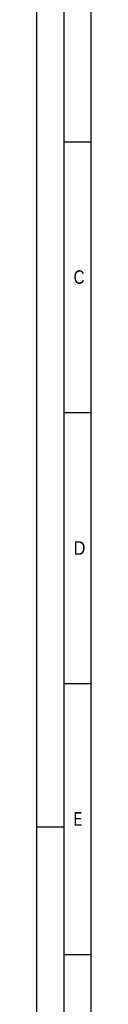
# Model space of a CAD drawing. Header units: millimetres. Extents: x 0 to 1189, y 0 to 841.
# Tile 47 of 173: x 0 to 10, y 561 to 743. Entities that reach past the tile are written whole.
import ezdxf

# ---------------------------------------------------------------- set-up
doc = ezdxf.new("R2010")
doc.units = ezdxf.units.MM
doc.header["$LTSCALE"] = 65.395
doc.layers.get('0').update_dxf_attribs({"linetype": 'CONTINUOUS'})
doc.styles.add('TEXTSTYLE_2', font='txt')

msp = doc.modelspace()

# ---------------------------------------------------------------- linework, layer by layer
at = {"color": 5, "linetype": 'Continuous'}
for p, q in [((0, 0), (0, 841)), ((10, 10), (10, 831)), ((5, 720.5), (10, 720.5)), ((5, 670.5), (10, 670.5)), ((5, 620.5), (10, 620.5)), ((5, 594), (0, 594)), ((5, 570.5), (10, 570.5))]:
    msp.add_line(p, q, dxfattribs=at)
at = {"color": 6, "linetype": 'Continuous'}
msp.add_line((5, 5), (5, 836), dxfattribs=at)

# ---------------------------------------------------------------- texts
at = {"color": 5, "linetype": 'Continuous', "style": 'TEXTSTYLE_2'}
for s, width, p in [('C', 0.833333, (6.77091, 694.271)), ('D', 0.904762, (6.77091, 644.271)), ('E', 0.714286, (6.77091, 594.271))]:
    msp.add_text(s, height=2.50001, dxfattribs=dict(at, width=width)).set_placement(p)

doc.saveas('drawing.dxf')
